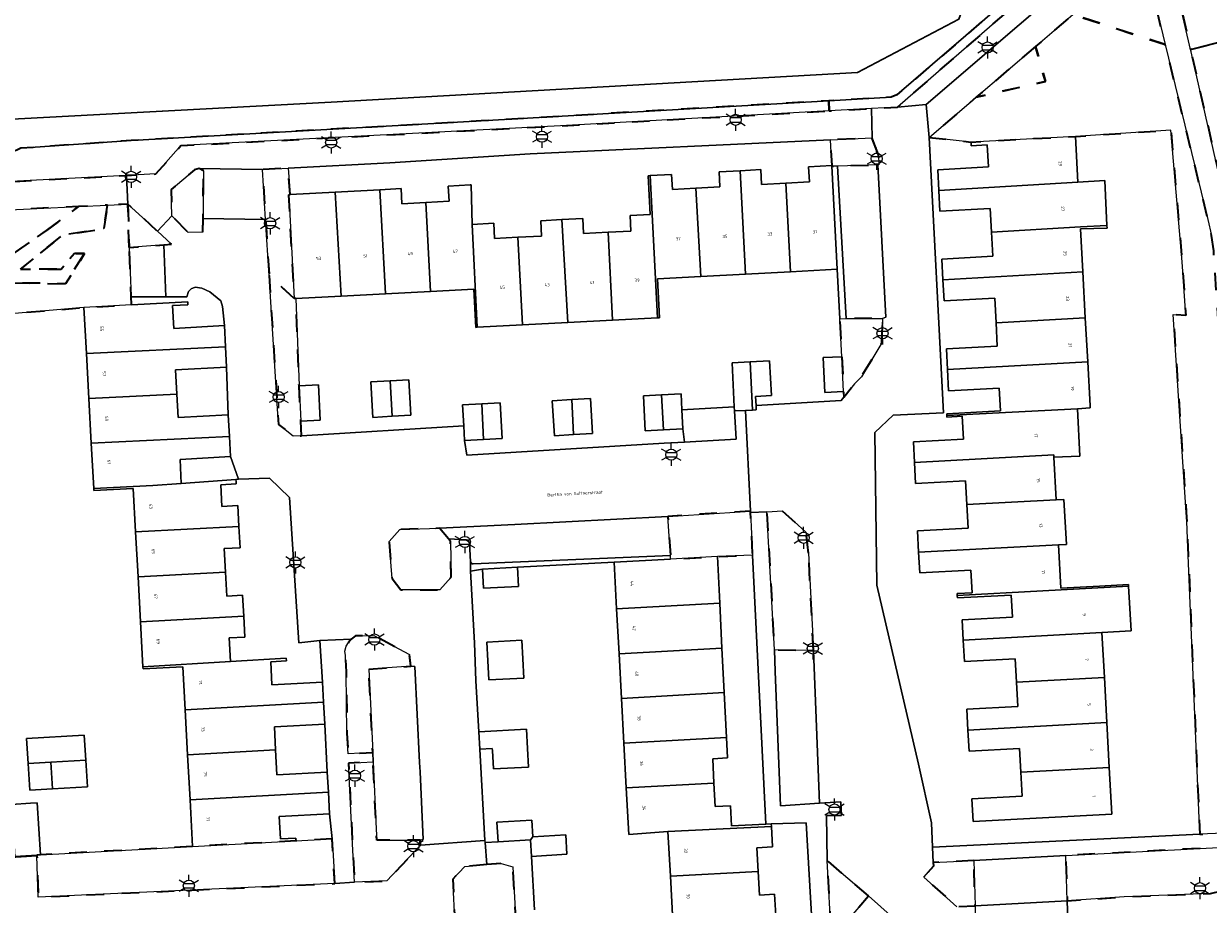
# Model space of a CAD drawing. Extents: x 105780 to 185197, y 477999 to 525027.
# Tile 91 of 256: x 106351 to 106486, y 479594 to 479694. Entities that reach past the tile are written whole.
import ezdxf
from ezdxf.enums import TextEntityAlignment as Align

# ---------------------------------------------------------------- set-up
doc = ezdxf.new("R2010")
doc.units = 0
doc.linetypes.add('XX-HIDDEN', pattern=[4, 2, -2])
for name, color, linetype, lineweight in [('B-GV-GR-MATERIAALGRENS-G', 252, 'XX-HIDDEN', 35), ('B-RO-IE-MEUBILAIR_WEGMEUBILAIR-S', 252, 'Continuous', 25), ('B-WE-GW-WATERGANG_SLOOT_INSTEEK-G', 252, 'Continuous', 30), ('B-XX-KG-KADASTRAAL_BEBOUWING-G', 252, 'Continuous', 20), ('B1-WE-OG-BEBOUWING-T18', 7, 'Continuous', 18), ('B1-WE-OG-TERREIN_ERF-GV', 252, 'Continuous', 18), ('B1-WE-OG-TOPOGRAFIE-T18', 10, 'Continuous', 18), ('B1-WE-VH-VERHARDING_ASFALT-GV', 252, 'Continuous', 18), ('B1-WE-VH-VERHARDING_BEDRIJFSVLOERPLAAT-GV', 252, 'Continuous', 18), ('B1-WE-VH-VERHARDING_BETONSTRAATSTEEN-GV', 252, 'Continuous', 18), ('B1-WE-VH-VERHARDING_TEGEL-GV', 252, 'Continuous', 18)]:
    doc.layers.add(name, color=color, linetype=linetype, lineweight=lineweight)
doc.styles.add('NLCS-ISO', font='NLCS-ISO.ttf')
doc.styles.add('NLCS-ISO-M200-T18', font='NLCS-ISO.ttf', dxfattribs={"height": 0.36})

# ---------------------------------------------------------------- blocks, each defined once
blk = doc.blocks.new('B-SIE-WEG_LICHTMAST-SO')
at = {"ltscale": 0.1}
for p, q in [((-1.1, 0.63), (-2.19, 1.27)), ((0, 1.27), (0, 2.53)), ((1.1, 0.63), (2.19, 1.27)), ((-1.1, -0.63), (-2.19, -1.27)), ((0, -1.27), (0, -2.53)), ((1.1, -0.63), (2.19, -1.27))]:
    blk.add_line(p, q, dxfattribs=at)
at = {"flags": 128}
for points in [[(-1.16, 0.5), (1.16, 0.5)], [(-1.16, -0.5), (1.16, -0.5)]]:
    blk.add_lwpolyline(points, dxfattribs=at)
at = {"ltscale": 0.1}
blk.add_circle((0, 0), 1.27, dxfattribs=at)
at = {"style": 'NLCS-ISO'}
blk.add_attdef('TYPE', text='', height=1.8, dxfattribs=at).set_placement((0, 2.53), align=Align.BOTTOM_CENTER)

msp = doc.modelspace()

# ---------------------------------------------------------------- linework, layer by layer
at = {"layer": 'B-GV-GR-MATERIAALGRENS-G', "flags": 128}
for points in [[(106489.093, 479701.344), (106489.026, 479702.559), (106488.987, 479703.268), (106482.91, 479702.83), (106482.47, 479702.56), (106482.11, 479702.15), (106482.03, 479701.67), (106483.319, 479696.099), (106484.415, 479691.361), (106491.37, 479693.03), (106491.02, 479700.267), (106489.78, 479700.22), (106490, 479696.2), (106489.37, 479696.31), (106489.156, 479700.196)], [(106479.3, 479701.08), (106479.08, 479701.38), (106478.83, 479701.54), (106478.36, 479701.58), (106477.98, 479701.33), (106470.985, 479695.339), (106481.535, 479691.913)], [(106463.529, 479695.667), (106462.85, 479696.443), (106450.91, 479686.18), (106450.28, 479685.93), (106443.163, 479685.519), (106443.215, 479684.364), (106448.05, 479684.634), (106451.01, 479684.8)], [(106487.05, 479668.41), (106486.8, 479670.16), (106486.39, 479672), (106481.535, 479691.913), (106470.985, 479695.339), (106466.745, 479691.707), (106467.86, 479687.72), (106459.98, 479685.912), (106454.63, 479681.33), (106459.387, 479680.814), (106471.292, 479681.46), (106482.17, 479682.17), (106483.46, 479667.17), (106483.87, 479661.04), (106482.42, 479661.17), (106483.923, 479638.6), (106483.976, 479637.599), (106484.149, 479633.709), (106485.45, 479601.964), (106489.927, 479602.18), (106490.25, 479607.51), (106490.45, 479611.81), (106490.41, 479617.03), (106490.19, 479621.18)], [(106491.37, 479693.03), (106484.415, 479691.361), (106484.481, 479691.076), (106488.65, 479672.65), (106489.57, 479668.17), (106489.99, 479664.21), (106490.44, 479658.43), (106490.486, 479657.616), (106491.743, 479635.562), (106491.82, 479634.22), (106492.66, 479621.57), (106492.752, 479617.614), (106495.35, 479620.545), (106494.08, 479644.35), (106493.333, 479657.771)], [(106466.745, 479691.707), (106459.98, 479685.912), (106467.86, 479687.72)], [(106443.215, 479684.364), (106443.163, 479685.519), (106403.56, 479683.23), (106363.65, 479680.98), (106351.08, 479680.11), (106350.3, 479679.76), (106349.53, 479679.05), (106348.23, 479677.61), (106349.2, 479676.27), (106363.118, 479677.003), (106366.47, 479677.18), (106369.32, 479680.41), (106412.59, 479682.65)], [(106448.85, 479679.37), (106448.11, 479681.28), (106443.366, 479681.061), (106443.501, 479678.143), (106443.506, 479678.056), (106444.17, 479678.08), (106448.758, 479678.216), (106448.89, 479678.22)], [(106371.89, 479677.55), (106371.41, 479677.79), (106370.86, 479677.65), (106368.22, 479675.4), (106368.27, 479672.42), (106370.16, 479670.51), (106371.83, 479670.55), (106371.843, 479672.103)], [(106381.624, 479674.816), (106381.765, 479674.823), (106381.54, 479677.835), (106378.62, 479677.68), (106378.977, 479671.994), (106379.378, 479665.602), (106382.24, 479662.994)], [(106353.98, 479670.73), (106357.645, 479673.474), (106352.889, 479673.24), (106342.11, 479672.71), (106341.95, 479671.98), (106342.687, 479661.967), (106344.21, 479663.48), (106345.807, 479664.839), (106347.45, 479666.16)], [(106363.42, 479668.81), (106363.27, 479673.75), (106360.944, 479673.636), (106360.522, 479670.957), (106355.786, 479670.188), (106351.049, 479666.342), (106355.658, 479666.342), (106357.194, 479668.137), (106358.346, 479668.137), (106356.17, 479664.675), (106345.807, 479664.839), (106344.21, 479663.48), (106342.687, 479661.967), (106343.141, 479655.8), (106347.988, 479655.901), (106347.86, 479658.45), (106347.7, 479661.07), (106358.26, 479661.972), (106363.675, 479662.266), (106363.64, 479663.17)], [(106358.346, 479668.137), (106357.194, 479668.137), (106355.658, 479666.342), (106351.049, 479666.342), (106355.786, 479670.188), (106360.522, 479670.957), (106360.944, 479673.636), (106357.645, 479673.474), (106353.98, 479670.73), (106347.45, 479666.16), (106345.807, 479664.839), (106356.17, 479664.675)], [(106363.27, 479673.75), (106363.42, 479668.81), (106367.385, 479669.115), (106368.23, 479669.18), (106366.637, 479670.648)], [(106382.434, 479663.004), (106382.24, 479662.994), (106379.378, 479665.602), (106380.442, 479648.657), (106382.119, 479647.298), (106383.076, 479647.357), (106382.99, 479649.033), (106382.784, 479653.048)], [(106449.21, 479657.93), (106449.31, 479660.71), (106445.16, 479660.73), (106444.43, 479660.692), (106444.671, 479656.355), (106444.857, 479652.382), (106444.891, 479651.766), (106446.107, 479653.26), (106446.89, 479654.07)], [(106434.249, 479638.607), (106434.24, 479638.78), (106424.84, 479638.18), (106425.12, 479633.72), (106425.146, 479633.305), (106430.48, 479633.593), (106434.489, 479633.77)], [(106440.86, 479633.97), (106440.57, 479636.37), (106437.88, 479638.79), (106436.1, 479638.7), (106436.97, 479623), (106436.971, 479622.979), (106441.431, 479622.909)], [(106399.808, 479635.62), (106398.8, 479636.82), (106394.27, 479636.69), (106393.06, 479635.31), (106393.39, 479631.1), (106394.37, 479629.79), (106398.83, 479629.8), (106400.13, 479631.26), (106400.06, 479635.32)], [(106390.74, 479620.77), (106395.52, 479621.11), (106395.364, 479622.434), (106391.31, 479624.59), (106389.21, 479624.57), (106388.71, 479624.18), (106388.42, 479623.82), (106388.17, 479623.38), (106388, 479622.82), (106388.08, 479622.34), (106388.14, 479620.46), (106388.25, 479613.5), (106388.368, 479611.134), (106391.178, 479611.286)], [(106396.64, 479600.73), (106396.578, 479601.293), (106391.64, 479601.3), (106391.583, 479602.531), (106391.227, 479610.226), (106388.421, 479610.074), (106388.807, 479602.369), (106389.1, 479596.51), (106392.8, 479596.66)], [(106386.544, 479601.46), (106382.418, 479601.218), (106370.651, 479600.579), (106353.327, 479599.625), (106352.906, 479599.598), (106352.908, 479599.522), (106353.06, 479594.81), (106386.86, 479596.35)], [(106489.65, 479596.93), (106489.83, 479600.59), (106470.19, 479599.544), (106470.359, 479594.377), (106476.84, 479594.82), (106486.7, 479595.21), (106487.87, 479595.49), (106488.71, 479595.94), (106489.12, 479596.57)], [(106447.701, 479594.939), (106442.98, 479598.99), (106443.47, 479590.03)], [(106459.701, 479598.986), (106455.081, 479598.74), (106455.1, 479598.34), (106454.002, 479597.073), (106457.77, 479593.709), (106459.872, 479593.82)], [(106404.204, 479598.513), (106401.68, 479598.3), (106400.31, 479596.84), (106400.57, 479591.61), (106389.149, 479590.937), (106388.78, 479589.73), (106389.25, 479585.13), (106402.64, 479585.9), (106403.27, 479579.392), (106408.09, 479579.57), (106407.66, 479589.26), (106407.16, 479598.26), (106405.83, 479598.65)]]:
    msp.add_lwpolyline(points, close=True, dxfattribs=at)
at = {"layer": 'B-WE-GW-WATERGANG_SLOOT_INSTEEK-G', "flags": 128}
msp.add_lwpolyline([(106462.85, 479696.443), (106459.6, 479696.39), (106458.68, 479696.66), (106458.01, 479694.81), (106446.44, 479688.74), (106386.46, 479685.37), (106347.913, 479683.298), (106348.23, 479677.61), (106349.53, 479679.05), (106350.3, 479679.76), (106351.08, 479680.11), (106363.65, 479680.98), (106403.56, 479683.23), (106443.163, 479685.519), (106450.28, 479685.93), (106450.91, 479686.18)], close=True, dxfattribs=at)
msp.add_lwpolyline([(106343.819, 479694.6), (106344.06, 479692.5), (106344.261, 479688.816), (106344.452, 479685.317), (106344.433, 479683.111), (106347.913, 479683.298), (106386.46, 479685.37), (106446.44, 479688.74), (106458.01, 479694.81)], dxfattribs=at)
at = {"layer": 'B-XX-KG-KADASTRAAL_BEBOUWING-G', "flags": 128}
for points in [[(106471.292, 479681.46), (106459.387, 479680.814), (106459.409, 479680.396), (106461.23, 479680.495), (106461.367, 479677.975), (106455.59, 479677.662), (106455.719, 479675.28), (106471.575, 479676.235)], [(106428.02, 479675.554), (106425.339, 479675.414), (106425.25, 479677.118), (106422.811, 479676.99), (106423.656, 479660.787), (106423.872, 479660.798), (106423.64, 479665.251), (106428.587, 479665.509)], [(106433.057, 479677.55), (106430.672, 479677.426), (106430.762, 479675.697), (106428.02, 479675.554), (106428.587, 479665.509), (106433.671, 479665.775)], [(106438.268, 479676.124), (106435.511, 479675.98), (106435.423, 479677.674), (106433.057, 479677.55), (106433.671, 479665.775), (106438.794, 479666.042)], [(106438.268, 479676.124), (106438.794, 479666.042), (106444.118, 479666.32), (106443.506, 479678.056), (106443.501, 479678.143), (106440.864, 479678.006), (106440.955, 479676.264)], [(106402.504, 479671.433), (106402.4, 479675.935), (106402.276, 479675.929), (106399.796, 479675.799), (106399.886, 479674.075), (106397.244, 479673.937), (106397.779, 479663.804), (106402.709, 479664.061), (106402.936, 479659.706), (106403.097, 479659.715)], [(106422.811, 479676.99), (106422.58, 479676.978), (106422.81, 479672.559), (106420.526, 479672.44), (106420.618, 479670.67), (106418.01, 479670.534), (106418.532, 479660.519), (106423.656, 479660.787)], [(106471.575, 479676.235), (106455.719, 479675.28), (106455.846, 479672.934), (106461.56, 479673.243), (106461.705, 479670.559), (106471.85, 479671.173), (106474.874, 479671.324), (106474.63, 479676.42)], [(106386.891, 479675.09), (106381.765, 479674.823), (106381.624, 479674.816), (106382.24, 479662.994), (106382.434, 479663.004), (106387.569, 479663.271)], [(106391.985, 479675.382), (106386.891, 479675.09), (106387.569, 479663.271), (106392.637, 479663.536)], [(106397.244, 479673.937), (106394.505, 479673.794), (106394.416, 479675.509), (106391.985, 479675.382), (106392.637, 479663.536), (106397.779, 479663.804)], [(106412.757, 479671.981), (106410.333, 479671.855), (106410.424, 479670.104), (106407.732, 479669.963), (106408.253, 479659.983), (106413.409, 479660.252)], [(106418.01, 479670.534), (106415.217, 479670.388), (106415.127, 479672.105), (106412.757, 479671.981), (106413.409, 479660.252), (106418.532, 479660.519)], [(106407.732, 479669.963), (106405.065, 479669.824), (106404.975, 479671.562), (106402.504, 479671.433), (106403.097, 479659.715), (106408.253, 479659.983)], [(106471.863, 479670.921), (106474.89, 479670.99), (106474.874, 479671.324), (106471.85, 479671.173), (106461.705, 479670.559), (106461.855, 479667.802), (106456.052, 479667.488), (106456.18, 479665.125), (106472.129, 479666.027)], [(106472.129, 479666.027), (106456.18, 479665.125), (106456.311, 479662.717), (106462.084, 479663.03), (106462.236, 479660.229), (106472.413, 479660.78)], [(106374.272, 479659.906), (106368.51, 479659.593), (106368.369, 479662.185), (106370.123, 479662.28), (106370.105, 479662.616), (106363.675, 479662.266), (106358.26, 479661.972), (106358.546, 479656.712), (106374.403, 479657.495)], [(106472.413, 479660.78), (106462.236, 479660.229), (106462.38, 479657.566), (106456.576, 479657.251), (106456.703, 479654.904), (106472.684, 479655.788)], [(106374.403, 479657.495), (106358.546, 479656.712), (106358.823, 479651.598), (106368.853, 479652.112), (106368.703, 479654.863), (106374.529, 479655.179)], [(106434.193, 479655.774), (106432.139, 479655.672), (106432.386, 479650.666), (106432.41, 479650.179), (106433.671, 479650.241), (106434.479, 479650.281)], [(106434.193, 479655.774), (106434.479, 479650.281), (106434.907, 479650.302), (106434.882, 479650.814), (106434.831, 479651.843), (106436.623, 479651.932), (106436.428, 479655.884)], [(106444.671, 479656.355), (106442.547, 479656.255), (106442.734, 479652.282), (106444.857, 479652.382)], [(106472.684, 479655.788), (106456.703, 479654.904), (106456.834, 479652.481), (106462.594, 479652.793), (106462.735, 479650.193), (106456.613, 479649.861), (106456.624, 479649.655), (106471.535, 479650.422), (106472.969, 479650.541), (106472.957, 479650.764)], [(106385.197, 479649.146), (106384.991, 479653.162), (106382.784, 479653.048), (106382.99, 479649.033)], [(106393.184, 479653.613), (106390.969, 479653.486), (106391.199, 479649.451), (106393.406, 479649.576)], [(106393.184, 479653.613), (106393.406, 479649.576), (106395.529, 479649.698), (106395.299, 479653.733)], [(106368.853, 479652.112), (106358.823, 479651.598), (106359.099, 479646.509), (106374.844, 479647.279), (106374.711, 479649.732), (106368.999, 479649.422)], [(106413.867, 479651.47), (106411.643, 479651.329), (106411.895, 479647.356), (106414.075, 479647.494)], [(106413.867, 479651.47), (106414.075, 479647.494), (106416.245, 479647.632), (106415.993, 479651.604)], [(106424.114, 479652.011), (106422.032, 479651.909), (106422.228, 479647.936), (106424.321, 479648.039)], [(106426.431, 479650.312), (106426.342, 479652.121), (106424.114, 479652.011), (106424.321, 479648.039), (106426.538, 479648.148)], [(106403.617, 479650.985), (106401.425, 479650.869), (106401.551, 479648.496), (106401.639, 479646.834), (106403.827, 479646.95)], [(106403.617, 479650.985), (106403.827, 479646.95), (106405.926, 479647.061), (106405.713, 479651.096)], [(106471.535, 479650.422), (106456.624, 479649.655), (106456.633, 479649.494), (106458.389, 479649.589), (106458.53, 479646.986), (106452.815, 479646.676), (106452.943, 479644.321), (106468.809, 479645.181), (106468.823, 479644.931), (106471.8, 479645.02)], [(106369.215, 479644.669), (106374.969, 479644.982), (106374.844, 479647.279), (106359.099, 479646.509), (106359.38, 479641.358), (106366.119, 479641.694), (106369.363, 479641.932)], [(106468.823, 479644.931), (106468.809, 479645.181), (106452.943, 479644.321), (106453.073, 479641.926), (106458.767, 479642.235), (106458.914, 479639.51), (106469.087, 479640.061)], [(106375.587, 479642.388), (106369.363, 479641.932), (106366.119, 479641.694), (106359.38, 479641.358), (106359.392, 479641.124), (106363.884, 479641.368), (106364.154, 479636.398), (106375.934, 479637.038), (106375.806, 479639.398), (106373.994, 479639.299), (106373.859, 479641.781), (106375.614, 479641.876), (106375.599, 479642.158)], [(106469.087, 479640.061), (106458.914, 479639.51), (106459.059, 479636.836), (106453.275, 479636.522), (106453.407, 479634.091), (106469.364, 479634.933), (106470.254, 479634.981), (106469.976, 479640.109)], [(106375.934, 479637.038), (106364.154, 479636.398), (106364.432, 479631.274), (106374.4, 479631.816), (106374.254, 479634.509), (106376.066, 479634.607)], [(106469.364, 479634.933), (106453.407, 479634.091), (106453.534, 479631.75), (106459.358, 479632.066), (106459.499, 479629.473), (106457.807, 479629.381), (106457.819, 479629.168), (106477.351, 479630.21), (106477.341, 479630.397), (106474.025, 479630.217), (106469.633, 479629.979)], [(106418.696, 479632.957), (106418.983, 479627.64), (106430.767, 479628.276), (106430.48, 479633.593), (106425.146, 479633.305)], [(106374.4, 479631.816), (106364.432, 479631.274), (106364.711, 479626.151), (106376.482, 479626.79), (106376.352, 479629.183), (106374.549, 479629.085)], [(106407.705, 479632.384), (106403.711, 479632.175), (106403.825, 479629.988), (106407.819, 479630.197)], [(106477.351, 479630.21), (106457.819, 479629.168), (106457.834, 479628.886), (106463.962, 479629.219), (106464.098, 479626.713), (106458.365, 479626.402), (106458.491, 479624.082), (106474.311, 479624.94), (106477.627, 479625.12)], [(106430.767, 479628.276), (106418.983, 479627.64), (106419.258, 479622.537), (106430.99, 479623.163)], [(106376.482, 479626.79), (106364.711, 479626.151), (106364.989, 479621.035), (106374.972, 479621.628), (106374.824, 479624.336), (106376.61, 479624.433)], [(106474.311, 479624.94), (106458.491, 479624.082), (106458.624, 479621.628), (106464.419, 479621.943), (106464.564, 479619.277), (106474.589, 479619.82)], [(106408.309, 479621.953), (106408.196, 479624.072), (106404.181, 479623.859), (106404.294, 479621.739), (106404.41, 479619.55), (106408.425, 479619.763)], [(106430.99, 479623.163), (106419.258, 479622.537), (106419.534, 479617.431), (106431.263, 479618.102)], [(106385.454, 479619.296), (106379.694, 479618.984), (106379.551, 479621.613), (106381.347, 479621.71), (106381.331, 479622.006), (106374.972, 479621.628), (106364.989, 479621.035), (106365.001, 479620.806), (106369.539, 479621.053), (106369.805, 479616.15), (106385.579, 479617.006)], [(106474.589, 479619.82), (106464.564, 479619.277), (106464.713, 479616.521), (106458.909, 479616.206), (106459.037, 479613.842), (106474.866, 479614.7)], [(106431.263, 479618.102), (106419.534, 479617.431), (106419.808, 479612.335), (106431.515, 479612.976)], [(106385.715, 479614.501), (106385.579, 479617.006), (106369.805, 479616.15), (106370.084, 479611.026), (106380.114, 479611.571), (106379.972, 479614.189)], [(106403.265, 479613.642), (106403.38, 479611.645), (106404.811, 479611.722), (106404.822, 479611.514), (106404.934, 479609.41), (106408.949, 479609.623), (106408.837, 479611.734), (106408.72, 479613.932)], [(106474.866, 479614.7), (106459.037, 479613.842), (106459.169, 479611.415), (106464.904, 479611.726), (106465.05, 479609.034), (106475.144, 479609.581)], [(106358.29, 479613.263), (106351.734, 479612.861), (106351.907, 479610.038), (106354.501, 479610.179), (106358.466, 479610.394)], [(106431.515, 479612.976), (106419.808, 479612.335), (106420.083, 479607.253), (106430.085, 479607.794), (106429.935, 479610.568), (106431.64, 479610.66)], [(106386.001, 479609.058), (106380.267, 479608.747), (106380.114, 479611.571), (106370.084, 479611.026), (106370.362, 479605.902), (106386.126, 479606.758)], [(106354.501, 479610.179), (106351.907, 479610.038), (106352.095, 479606.976), (106354.672, 479607.134)], [(106358.466, 479610.394), (106354.501, 479610.179), (106354.672, 479607.134), (106358.651, 479607.378)], [(106475.144, 479609.581), (106465.05, 479609.034), (106465.198, 479606.302), (106459.491, 479605.993), (106459.631, 479603.405), (106475.432, 479604.262)], [(106430.085, 479607.794), (106420.083, 479607.253), (106420.369, 479601.952), (106424.843, 479602.262), (106436.632, 479602.84), (106436.615, 479603.152), (106436.011, 479603.119), (106432.095, 479602.908), (106431.97, 479605.218), (106430.229, 479605.124)], [(106352.189, 479605.503), (106350.005, 479605.362), (106350.387, 479599.435), (106352.906, 479599.598), (106353.327, 479599.625), (106352.945, 479605.552)], [(106386.26, 479604.288), (106386.126, 479606.758), (106370.362, 479605.902), (106370.651, 479600.579), (106382.418, 479601.218), (106382.401, 479601.531), (106380.662, 479601.437), (106380.524, 479603.976)], [(106405.475, 479601.104), (106409.181, 479601.321), (106409.435, 479601.691), (106409.325, 479603.56), (106405.345, 479603.327)], [(106436.632, 479602.84), (106424.843, 479602.262), (106425.117, 479597.174), (106435.129, 479597.714), (106434.983, 479600.424), (106436.757, 479600.52)], [(106409.435, 479601.691), (106409.181, 479601.321), (106409.29, 479599.452), (106413.311, 479599.687), (106413.181, 479601.91)], [(106435.129, 479597.714), (106425.117, 479597.174), (106425.392, 479592.067), (106437.127, 479592.716), (106436.996, 479595.137), (106435.273, 479595.044)]]:
    msp.add_lwpolyline(points, close=True, dxfattribs=at)
at = {"layer": 'B1-WE-OG-TERREIN_ERF-GV', "flags": 128}
for points in [[(106482.42, 479661.17), (106483.87, 479661.04), (106483.46, 479667.17), (106482.17, 479682.17), (106471.292, 479681.46), (106471.575, 479676.235), (106474.63, 479676.42), (106474.874, 479671.324), (106474.89, 479670.99), (106471.863, 479670.921), (106472.129, 479666.027), (106472.413, 479660.78), (106472.684, 479655.788), (106472.957, 479650.764), (106472.969, 479650.541), (106471.535, 479650.422), (106471.8, 479645.02), (106468.823, 479644.931), (106469.087, 479640.061), (106469.976, 479640.109), (106470.254, 479634.981), (106469.364, 479634.933), (106469.633, 479629.979), (106474.025, 479630.217), (106477.341, 479630.397), (106477.351, 479630.21), (106477.627, 479625.12), (106474.311, 479624.94), (106474.589, 479619.82), (106474.866, 479614.7), (106475.144, 479609.581), (106475.432, 479604.262), (106459.631, 479603.405), (106459.491, 479605.993), (106465.198, 479606.302), (106465.05, 479609.034), (106464.904, 479611.726), (106459.169, 479611.415), (106459.037, 479613.842), (106458.909, 479616.206), (106464.713, 479616.521), (106464.564, 479619.277), (106464.419, 479621.943), (106458.624, 479621.628), (106458.491, 479624.082), (106458.365, 479626.402), (106464.098, 479626.713), (106463.962, 479629.219), (106457.834, 479628.886), (106457.819, 479629.168), (106457.807, 479629.381), (106459.499, 479629.473), (106459.358, 479632.066), (106453.534, 479631.75), (106453.407, 479634.091), (106453.275, 479636.522), (106459.059, 479636.836), (106458.914, 479639.51), (106458.767, 479642.235), (106453.073, 479641.926), (106452.943, 479644.321), (106452.815, 479646.676), (106458.53, 479646.986), (106458.389, 479649.589), (106456.633, 479649.494), (106456.624, 479649.655), (106456.613, 479649.861), (106462.735, 479650.193), (106462.594, 479652.793), (106456.834, 479652.481), (106456.703, 479654.904), (106456.576, 479657.251), (106462.38, 479657.566), (106462.236, 479660.229), (106462.084, 479663.03), (106456.311, 479662.717), (106456.18, 479665.125), (106456.052, 479667.488), (106461.855, 479667.802), (106461.705, 479670.559), (106461.56, 479673.243), (106455.846, 479672.934), (106455.719, 479675.28), (106455.59, 479677.662), (106461.367, 479677.975), (106461.23, 479680.495), (106459.409, 479680.396), (106459.387, 479680.814), (106454.63, 479681.33), (106456.26, 479649.96), (106450.52, 479649.71), (106448.42, 479647.73), (106448.66, 479630.33), (106453.39, 479609.94), (106454.87, 479603.25), (106454.999, 479600.5), (106485.45, 479601.964), (106484.149, 479633.709), (106483.976, 479637.599), (106483.923, 479638.6)], [(106399.796, 479675.799), (106402.276, 479675.929), (106402.4, 479675.935), (106402.504, 479671.433), (106404.975, 479671.562), (106405.065, 479669.824), (106407.732, 479669.963), (106410.424, 479670.104), (106410.333, 479671.855), (106412.757, 479671.981), (106415.127, 479672.105), (106415.217, 479670.388), (106418.01, 479670.534), (106420.618, 479670.67), (106420.526, 479672.44), (106422.81, 479672.559), (106422.58, 479676.978), (106422.811, 479676.99), (106425.25, 479677.118), (106425.339, 479675.414), (106428.02, 479675.554), (106430.762, 479675.697), (106430.672, 479677.426), (106433.057, 479677.55), (106435.423, 479677.674), (106435.511, 479675.98), (106438.268, 479676.124), (106440.955, 479676.264), (106440.864, 479678.006), (106443.501, 479678.143), (106443.366, 479681.061), (106409.12, 479679.48), (106393.15, 479678.45), (106381.54, 479677.835), (106381.765, 479674.823), (106386.891, 479675.09), (106391.985, 479675.382), (106394.416, 479675.509), (106394.505, 479673.794), (106397.244, 479673.937), (106399.886, 479674.075)], [(106402.709, 479664.061), (106397.779, 479663.804), (106392.637, 479663.536), (106387.569, 479663.271), (106382.434, 479663.004), (106382.784, 479653.048), (106384.991, 479653.162), (106385.197, 479649.146), (106382.99, 479649.033), (106383.076, 479647.357), (106401.551, 479648.496), (106401.425, 479650.869), (106403.617, 479650.985), (106405.713, 479651.096), (106405.926, 479647.061), (106403.827, 479646.95), (106401.639, 479646.834), (106401.897, 479645.131), (106424.41, 479646.53), (106426.714, 479646.647), (106426.538, 479648.148), (106424.321, 479648.039), (106422.228, 479647.936), (106422.032, 479651.909), (106424.114, 479652.011), (106426.342, 479652.121), (106426.431, 479650.312), (106432.386, 479650.666), (106432.139, 479655.672), (106434.193, 479655.774), (106436.428, 479655.884), (106436.623, 479651.932), (106434.831, 479651.843), (106434.882, 479650.814), (106444.586, 479651.391), (106444.891, 479651.766), (106444.857, 479652.382), (106442.734, 479652.282), (106442.547, 479656.255), (106444.671, 479656.355), (106444.43, 479660.692), (106444.118, 479666.32), (106438.794, 479666.042), (106433.671, 479665.775), (106428.587, 479665.509), (106423.64, 479665.251), (106423.872, 479660.798), (106423.656, 479660.787), (106418.532, 479660.519), (106413.409, 479660.252), (106408.253, 479659.983), (106403.097, 479659.715), (106402.936, 479659.706)], [(106372.6, 479663.77), (106371.69, 479664.16), (106370.94, 479664.29), (106370.47, 479664.11), (106370.18, 479663.78), (106370.01, 479663.19), (106367.616, 479663.182), (106363.64, 479663.17), (106363.675, 479662.266), (106370.105, 479662.616), (106370.123, 479662.28), (106368.369, 479662.185), (106368.51, 479659.593), (106374.272, 479659.906), (106374.05, 479662.09), (106373.86, 479662.72)], [(106374.529, 479655.179), (106368.703, 479654.863), (106368.853, 479652.112), (106368.999, 479649.422), (106374.711, 479649.732)], [(106395.299, 479653.733), (106395.529, 479649.698), (106393.406, 479649.576), (106391.199, 479649.451), (106390.969, 479653.486), (106393.184, 479653.613)], [(106411.643, 479651.329), (106413.867, 479651.47), (106415.993, 479651.604), (106416.245, 479647.632), (106414.075, 479647.494), (106411.895, 479647.356)], [(106432.41, 479650.179), (106432.386, 479650.666), (106426.431, 479650.312), (106426.538, 479648.148), (106426.714, 479646.647), (106432.627, 479646.97)], [(106374.969, 479644.982), (106369.215, 479644.669), (106369.363, 479641.932), (106375.587, 479642.388), (106375.874, 479642.397)], [(106381.7, 479640.34), (106379.41, 479642.51), (106375.874, 479642.397), (106375.587, 479642.388), (106375.599, 479642.158), (106375.614, 479641.876), (106373.859, 479641.781), (106373.994, 479639.299), (106375.806, 479639.398), (106375.934, 479637.038), (106376.066, 479634.607), (106374.254, 479634.509), (106374.4, 479631.816), (106374.549, 479629.085), (106376.352, 479629.183), (106376.482, 479626.79), (106376.61, 479624.433), (106374.824, 479624.336), (106374.972, 479621.628), (106381.331, 479622.006), (106381.347, 479621.71), (106379.551, 479621.613), (106379.694, 479618.984), (106385.454, 479619.296), (106385.15, 479624.05), (106382.753, 479623.781)], [(106434.489, 479633.77), (106430.48, 479633.593), (106430.767, 479628.276), (106430.99, 479623.163), (106431.263, 479618.102), (106431.515, 479612.976), (106431.64, 479610.66), (106429.935, 479610.568), (106430.085, 479607.794), (106430.229, 479605.124), (106431.97, 479605.218), (106432.095, 479602.908), (106436.011, 479603.119)], [(106408.425, 479619.763), (106404.41, 479619.55), (106404.294, 479621.739), (106404.181, 479623.859), (106408.196, 479624.072), (106408.309, 479621.953)], [(106385.715, 479614.501), (106379.972, 479614.189), (106380.114, 479611.571), (106380.267, 479608.747), (106386.001, 479609.058)], [(106358.29, 479613.263), (106358.466, 479610.394), (106358.651, 479607.378), (106354.672, 479607.134), (106352.095, 479606.976), (106351.907, 479610.038), (106351.734, 479612.861)], [(106386.26, 479604.288), (106380.524, 479603.976), (106380.662, 479601.437), (106382.401, 479601.531), (106382.418, 479601.218), (106386.544, 479601.46)], [(106440.58, 479603.28), (106436.615, 479603.152), (106436.632, 479602.84), (106436.757, 479600.52), (106434.983, 479600.424), (106435.129, 479597.714), (106435.273, 479595.044), (106436.996, 479595.137), (106437.127, 479592.716), (106437.254, 479590.346), (106435.506, 479590.251), (106435.657, 479587.463), (106435.8, 479584.806), (106437.578, 479584.902), (106437.72, 479582.254), (106441.82, 479582.33)]]:
    msp.add_lwpolyline(points, close=True, dxfattribs=at)
for points in [[(106350.005, 479605.362), (106352.189, 479605.503), (106352.945, 479605.552), (106353.327, 479599.625), (106370.651, 479600.579), (106370.362, 479605.902), (106370.084, 479611.026), (106369.805, 479616.15), (106369.539, 479621.053), (106365.001, 479620.806), (106364.989, 479621.035), (106364.711, 479626.151), (106364.432, 479631.274), (106364.154, 479636.398), (106363.884, 479641.368), (106359.392, 479641.124), (106359.38, 479641.358), (106359.099, 479646.509), (106358.823, 479651.598), (106358.546, 479656.712), (106358.26, 479661.972), (106347.7, 479661.07)], [(106425.392, 479592.067), (106425.117, 479597.174), (106424.843, 479602.262), (106420.369, 479601.952), (106420.083, 479607.253), (106419.808, 479612.335), (106419.534, 479617.431), (106419.258, 479622.537), (106418.983, 479627.64), (106418.696, 479632.957), (106407.705, 479632.384), (106407.819, 479630.197), (106403.825, 479629.988), (106403.711, 479632.175), (106402.32, 479631.952), (106402.791, 479623.789), (106402.93, 479619.46), (106403.265, 479613.642), (106408.72, 479613.932), (106408.837, 479611.734), (106408.949, 479609.623), (106404.934, 479609.41), (106404.822, 479611.514), (106404.811, 479611.722), (106403.38, 479611.645), (106403.979, 479601.266), (106403.993, 479601.017), (106405.475, 479601.104), (106405.345, 479603.327), (106409.325, 479603.56), (106409.435, 479601.691), (106413.181, 479601.91), (106413.311, 479599.687), (106409.29, 479599.452), (106409.625, 479593.367)], [(106348.674, 479599.248), (106352.908, 479599.522), (106352.906, 479599.598), (106350.387, 479599.435)]]:
    msp.add_lwpolyline(points, dxfattribs=at)
at = {"layer": 'B1-WE-VH-VERHARDING_ASFALT-GV', "flags": 128}
for points in [[(106488.65, 479672.65), (106484.481, 479691.076), (106484.415, 479691.361), (106483.319, 479696.099), (106482.03, 479701.67), (106482.11, 479702.15), (106482.47, 479702.56), (106482.91, 479702.83), (106488.987, 479703.268)], [(106473.72, 479701.75), (106464.86, 479694.161), (106454.28, 479685.1), (106454.63, 479681.33), (106459.98, 479685.912), (106466.745, 479691.707), (106470.985, 479695.339)], [(106479.3, 479701.08), (106481.535, 479691.913), (106486.39, 479672), (106486.8, 479670.16)], [(106342.11, 479672.71), (106352.889, 479673.24), (106357.645, 479673.474), (106360.944, 479673.636), (106363.27, 479673.75), (106363.118, 479677.003), (106349.2, 479676.27)]]:
    msp.add_lwpolyline(points, dxfattribs=at)
at = {"layer": 'B1-WE-VH-VERHARDING_BEDRIJFSVLOERPLAAT-GV', "flags": 128}
msp.add_lwpolyline([(106496.27, 479602.2), (106495.885, 479600.75), (106495.76, 479600.28), (106495.08, 479598.89), (106494.25, 479597.84), (106493.6, 479597.19), (106492.99, 479596.82), (106492.59, 479596.88), (106492.37, 479597.02), (106489.12, 479596.57), (106488.71, 479595.94), (106487.87, 479595.49), (106486.7, 479595.21), (106476.84, 479594.82), (106470.359, 479594.377), (106470.543, 479588.837), (106487.43, 479589.72), (106487.96, 479589.67), (106488.43, 479589.53), (106489.11, 479589.15), (106489.38, 479589.001), (106492.885, 479588.27)], dxfattribs=at)
at = {"layer": 'B1-WE-VH-VERHARDING_BETONSTRAATSTEEN-GV', "flags": 128}
msp.add_lwpolyline([(106457.77, 479593.709), (106454.002, 479597.073), (106455.1, 479598.34), (106455.081, 479598.74), (106454.999, 479600.5), (106454.87, 479603.25), (106453.39, 479609.94), (106448.66, 479630.33), (106448.42, 479647.73), (106450.52, 479649.71), (106456.26, 479649.96), (106454.63, 479681.33), (106454.28, 479685.1), (106451.01, 479684.8), (106448.05, 479684.634), (106448.11, 479681.28), (106448.85, 479679.37), (106448.89, 479678.22), (106448.758, 479678.216), (106449.667, 479660.885), (106449.31, 479660.71), (106449.21, 479657.93), (106446.89, 479654.07), (106446.107, 479653.26), (106444.891, 479651.766), (106444.586, 479651.391), (106434.882, 479650.814), (106434.907, 479650.302), (106434.479, 479650.281), (106433.671, 479650.241), (106434.24, 479638.78), (106434.249, 479638.607), (106436.1, 479638.7), (106437.88, 479638.79), (106440.57, 479636.37), (106440.86, 479633.97), (106441.431, 479622.909), (106442.126, 479605.502), (106444.54, 479605.66), (106444.63, 479604.1), (106442.91, 479604.09), (106442.98, 479598.99), (106447.701, 479594.939), (106455.435, 479588.035)], dxfattribs=at)
for points in [[(106378.62, 479677.68), (106371.41, 479677.79), (106371.89, 479677.55), (106371.843, 479672.103), (106378.977, 479671.994)], [(106448.758, 479678.216), (106444.17, 479678.08), (106445.16, 479660.73), (106449.31, 479660.71), (106449.667, 479660.885)], [(106424.84, 479638.18), (106434.24, 479638.78), (106433.671, 479650.241), (106432.41, 479650.179), (106432.627, 479646.97), (106426.714, 479646.647), (106424.41, 479646.53), (106401.897, 479645.131), (106401.639, 479646.834), (106401.551, 479648.496), (106383.076, 479647.357), (106382.119, 479647.298), (106380.442, 479648.657), (106379.378, 479665.602), (106378.977, 479671.994), (106371.843, 479672.103), (106371.83, 479670.55), (106370.16, 479670.51), (106368.27, 479672.42), (106366.637, 479670.648), (106368.23, 479669.18), (106367.385, 479669.115), (106367.616, 479663.182), (106370.01, 479663.19), (106370.18, 479663.78), (106370.47, 479664.11), (106370.94, 479664.29), (106371.69, 479664.16), (106372.6, 479663.77), (106373.86, 479662.72), (106374.05, 479662.09), (106374.272, 479659.906), (106374.403, 479657.495), (106374.529, 479655.179), (106374.711, 479649.732), (106374.844, 479647.279), (106374.969, 479644.982), (106375.874, 479642.397), (106379.41, 479642.51), (106381.7, 479640.34), (106382.753, 479623.781), (106385.15, 479624.05), (106388.71, 479624.18), (106389.21, 479624.57), (106391.31, 479624.59), (106395.364, 479622.434), (106395.52, 479621.11), (106395.966, 479621.071), (106396.533, 479610.122), (106396.582, 479609.062), (106396.938, 479601.367), (106396.578, 479601.293), (106396.64, 479600.73), (106403.979, 479601.266), (106403.38, 479611.645), (106403.265, 479613.642), (106402.93, 479619.46), (106402.791, 479623.789), (106402.32, 479631.952), (106402.33, 479633), (106402.2, 479635.16), (106402.12, 479635.33), (106401.85, 479635.49), (106399.808, 479635.62), (106400.06, 479635.32), (106400.13, 479631.26), (106398.83, 479629.8), (106394.37, 479629.79), (106393.39, 479631.1), (106393.06, 479635.31), (106394.27, 479636.69), (106398.8, 479636.82), (106407.399, 479637.259)], [(106367.385, 479669.115), (106363.42, 479668.81), (106363.64, 479663.17), (106367.616, 479663.182)], [(106424.84, 479638.18), (106407.399, 479637.259), (106398.8, 479636.82), (106399.808, 479635.62), (106401.85, 479635.49), (106402.12, 479635.33), (106402.2, 479635.16), (106402.33, 479633), (106402.49, 479632.78), (106402.63, 479632.77), (106425.12, 479633.72)], [(106418.696, 479632.957), (106425.146, 479633.305), (106425.12, 479633.72), (106402.63, 479632.77), (106402.49, 479632.78), (106402.33, 479633), (106402.32, 479631.952), (106403.711, 479632.175), (106407.705, 479632.384)], [(106441.431, 479622.909), (106436.971, 479622.979), (106437.07, 479620.49), (106437.68, 479605.21), (106442.126, 479605.502)], [(106395.52, 479621.11), (106390.74, 479620.77), (106391.178, 479611.286), (106391.227, 479610.226), (106391.583, 479602.531), (106391.64, 479601.3), (106396.578, 479601.293), (106396.938, 479601.367), (106396.582, 479609.062), (106396.533, 479610.122), (106395.966, 479621.071)]]:
    msp.add_lwpolyline(points, close=True, dxfattribs=at)
at = {"layer": 'B1-WE-VH-VERHARDING_TEGEL-GV', "flags": 128}
for points in [[(106463.529, 479695.667), (106451.01, 479684.8), (106454.28, 479685.1), (106464.86, 479694.161), (106473.72, 479701.75)], [(106455.435, 479588.035), (106447.701, 479594.939), (106443.47, 479590.03), (106442.98, 479598.99), (106442.91, 479604.09), (106444.63, 479604.1), (106444.54, 479605.66), (106442.126, 479605.502), (106437.68, 479605.21), (106437.07, 479620.49), (106436.971, 479622.979), (106436.97, 479623), (106436.1, 479638.7), (106434.249, 479638.607), (106434.489, 479633.77), (106436.011, 479603.119), (106436.615, 479603.152), (106440.58, 479603.28), (106441.82, 479582.33)], [(106400.57, 479591.61), (106400.31, 479596.84), (106401.68, 479598.3), (106404.204, 479598.513), (106403.993, 479601.017), (106403.979, 479601.266), (106396.64, 479600.73), (106392.8, 479596.66), (106389.1, 479596.51), (106386.86, 479596.35), (106353.06, 479594.81), (106352.908, 479599.522), (106348.674, 479599.248), (106348.403, 479603.248), (106345.27, 479602.96), (106345.136, 479602.953), (106345.308, 479597.612), (106345.46, 479592.9)], [(106409.625, 479593.367), (106409.29, 479599.452), (106409.181, 479601.321), (106405.475, 479601.104), (106403.993, 479601.017), (106404.204, 479598.513), (106405.83, 479598.65), (106407.16, 479598.26), (106407.66, 479589.26)]]:
    msp.add_lwpolyline(points, dxfattribs=at)
for points in [[(106443.366, 479681.061), (106448.11, 479681.28), (106448.05, 479684.634), (106443.215, 479684.364), (106412.59, 479682.65), (106369.32, 479680.41), (106366.47, 479677.18), (106363.118, 479677.003), (106363.27, 479673.75), (106366.637, 479670.648), (106368.27, 479672.42), (106368.22, 479675.4), (106370.86, 479677.65), (106371.41, 479677.79), (106378.62, 479677.68), (106381.54, 479677.835), (106393.15, 479678.45), (106409.12, 479679.48)], [(106444.17, 479678.08), (106443.506, 479678.056), (106444.118, 479666.32), (106444.43, 479660.692), (106445.16, 479660.73)], [(106388.14, 479620.46), (106388.08, 479622.34), (106388, 479622.82), (106388.17, 479623.38), (106388.42, 479623.82), (106388.71, 479624.18), (106385.15, 479624.05), (106385.454, 479619.296), (106385.579, 479617.006), (106385.715, 479614.501), (106386.001, 479609.058), (106386.126, 479606.758), (106386.26, 479604.288), (106386.544, 479601.46), (106386.86, 479596.35), (106389.1, 479596.51), (106388.807, 479602.369), (106388.421, 479610.074), (106391.227, 479610.226), (106391.178, 479611.286), (106388.368, 479611.134), (106388.25, 479613.5)], [(106489.83, 479600.59), (106489.927, 479602.18), (106485.45, 479601.964), (106454.999, 479600.5), (106455.081, 479598.74), (106459.701, 479598.986), (106470.19, 479599.544)], [(106470.19, 479599.544), (106459.701, 479598.986), (106459.872, 479593.82), (106470.359, 479594.377)], [(106470.359, 479594.377), (106459.872, 479593.82), (106459.972, 479588.276), (106470.543, 479588.837)]]:
    msp.add_lwpolyline(points, close=True, dxfattribs=at)

# ---------------------------------------------------------------- block references
at = {"layer": 'B-RO-IE-MEUBILAIR_WEGMEUBILAIR-S', "xscale": 0.5, "yscale": 0.5, "zscale": 0.5}
for p in [(106461.276, 479691.586), (106432.556, 479683.345), (106410.473, 479681.418), (106386.446, 479680.766), (106448.627, 479678.926), (106363.636, 479676.845), (106379.486, 479671.566), (106449.296, 479659.036), (106380.456, 479651.766), (106425.216, 479645.206), (106440.306, 479635.736), (106401.687, 479635.266), (106382.366, 479632.926), (106391.377, 479624.145), (106441.354, 479623.126), (106389.15, 479608.63), (106443.826, 479604.786), (106395.826, 479600.606), (106370.222, 479596.097), (106485.486, 479595.826)]:
    msp.add_blockref('B-SIE-WEG_LICHTMAST-SO', p, dxfattribs=at)

# ---------------------------------------------------------------- texts
at = {"layer": 'B1-WE-OG-BEBOUWING-T18', "style": 'NLCS-ISO-M200-T18'}
for s, rotation, p in [('29', 273.1, (106469.558, 479678.349)), ('27', 273.1, (106469.835, 479673.229)), ('33', 3, (106436.458, 479670.335)), ('31', 3, (106441.581, 479670.602)), ('37', 3, (106426.01, 479669.789)), ('35', 3, (106431.334, 479670.067)), ('53', 3, (106385.027, 479667.554)), ('51', 3, (106390.35, 479667.831)), ('49', 3, (106395.474, 479668.099)), ('47', 3, (106400.597, 479668.366)), ('25', 273.1, (106470.113, 479668.109)), ('41', 3, (106416.196, 479664.812)), ('39', 3, (106421.319, 479665.079)), ('45', 3, (106405.948, 479664.278)), ('43', 3, (106411.072, 479664.545)), ('23', 273.1, (106470.391, 479662.99)), ('55', 273.1, (106360.294, 479659.562)), ('21', 273.1, (106470.678, 479657.682)), ('57', 273.1, (106360.572, 479654.439)), ('19', 273.1, (106470.946, 479652.75)), ('59', 273.1, (106360.85, 479649.315)), ('17', 273.1, (106466.786, 479647.389)), ('61', 273.1, (106361.119, 479644.379)), ('15', 273.1, (106467.064, 479642.27)), ('63', 273.1, (106365.899, 479639.311)), ('13', 273.1, (106467.341, 479637.15)), ('65', 273.1, (106366.177, 479634.187)), ('11', 273.1, (106467.629, 479631.842)), ('44', 273.1, (106420.728, 479630.549)), ('67', 273.1, (106366.455, 479629.063)), ('9', 273.1, (106472.298, 479626.983)), ('42', 273.1, (106421.004, 479625.431)), ('69', 273.1, (106366.734, 479623.939)), ('7', 273.1, (106472.576, 479621.864)), ('40', 273.1, (106421.284, 479620.253)), ('71', 273.1, (106371.54, 479619.251)), ('5', 273.1, (106472.853, 479616.744)), ('38', 273.1, (106421.556, 479615.195)), ('73', 273.1, (106371.828, 479613.939)), ('3', 273.1, (106473.131, 479611.624)), ('36', 273.1, (106421.834, 479610.041)), ('75', 273.1, (106372.107, 479608.815)), ('1', 273.1, (106473.418, 479606.317)), ('34', 273.1, (106422.109, 479604.959)), ('77', 273.1, (106372.385, 479603.692)), ('32', 273.1, (106426.862, 479600.082)), ('30', 273.1, (106427.142, 479594.905))]:
    msp.add_text(s, height=0.36, rotation=rotation, dxfattribs=at).set_placement(p, align=Align.MIDDLE)
at = {"layer": 'B1-WE-OG-TOPOGRAFIE-T18', "style": 'NLCS-ISO-M200-T18'}
msp.add_text('Bertha von Suttnerstraat', height=0.36, rotation=3, dxfattribs=at).set_placement((106414.249, 479640.785), align=Align.MIDDLE)

doc.saveas('drawing.dxf')
